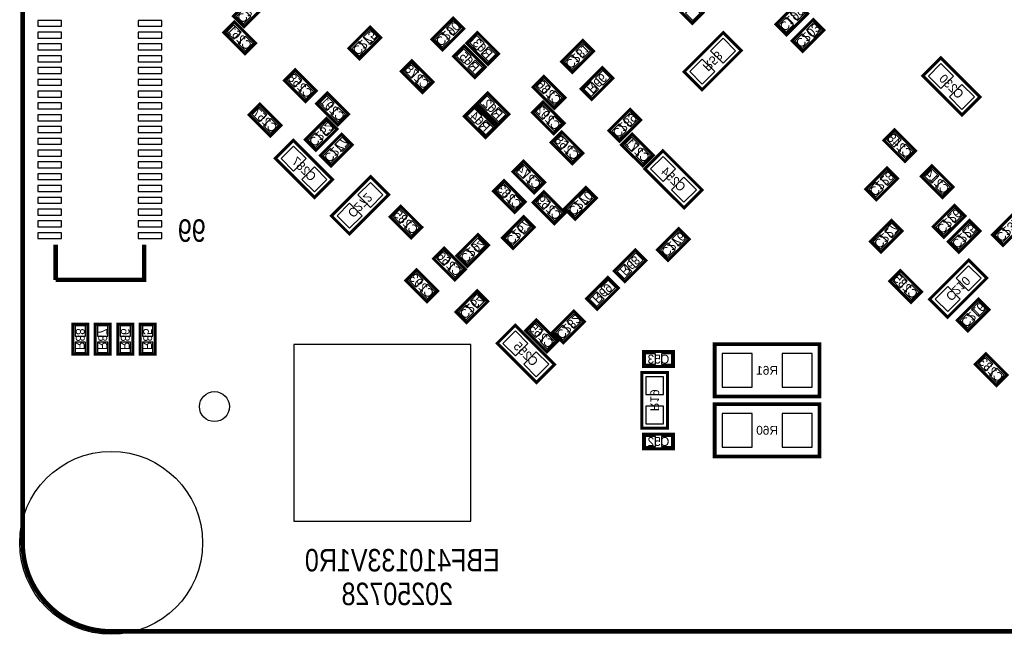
# Model space of a CAD drawing. Extents: x -0.1 to 52.1, y -0.1 to 72.1.
# Tile 1 of 6: x -0.1 to 33.3, y -0.1 to 20.7. Entities that reach past the tile are written whole.
import ezdxf
from ezdxf.enums import TextEntityAlignment as Align

# ---------------------------------------------------------------- set-up
doc = ezdxf.new("R2010")
doc.units = 0
for name, color, linetype in [('BG_OUTLINE', 12, 'CONTINUOUS'), ('BG_SILKSCREEN_BOTTOM', 150, 'CONTINUOUS'), ('PG_SILKSCREEN_BOTTOM', 150, 'CONTINUOUS'), ('PIN_BOTTOM', 202, 'CONTINUOUS'), ('RD_SILKSCREEN_BOTTOM', 1, 'CONTINUOUS')]:
    doc.layers.add(name, color=color, linetype=linetype)

msp = doc.modelspace()

# ---------------------------------------------------------------- linework, layer by layer
at = {"layer": 'BG_OUTLINE', "const_width": 0.1524}
for points in [[(0, 69.000116), (0, 2.999994)], [(2.999994, 0), (48.999902, 0)]]:
    msp.add_lwpolyline(points, dxfattribs=at)
msp.add_lwpolyline([(0, 2.999994, 0.414214), (2.999994, 0)], format="xyb", dxfattribs=at)
at = {"layer": 'BG_SILKSCREEN_BOTTOM'}
msp.add_lwpolyline([(9.192006, 9.730994), (9.192006, 3.731006), (15.191994, 3.731006), (15.191994, 9.730994)], close=True, dxfattribs=at)
at = {"layer": 'PG_SILKSCREEN_BOTTOM'}
for points, const_width in [([(22.344609, 21.696426), (23.063022, 20.978012), (22.703815, 20.618806), (21.985402, 21.337219), (22.344609, 21.696426)], 0.1016), ([(7.147738, 20.86295), (7.866151, 21.581364), (8.225358, 21.222157), (7.506945, 20.503744), (7.147738, 20.86295)], 0.1016), ([(26.614958, 20.942757), (25.896545, 20.224344), (25.537338, 20.58355), (26.255751, 21.301964), (26.614958, 20.942757)], 0.1016), ([(7.535951, 19.589344), (6.817538, 20.307757), (7.176745, 20.666964), (7.895158, 19.94855), (7.535951, 19.589344)], 0.1016), ([(13.878738, 20.07555), (14.597151, 20.793964), (14.956358, 20.434757), (14.237945, 19.716344), (13.878738, 20.07555)], 0.1016), ([(27.161058, 20.383957), (26.442645, 19.665544), (26.083438, 20.02475), (26.801851, 20.743164), (27.161058, 20.383957)], 0.1016), ([(12.136958, 20.129957), (11.418545, 19.411544), (11.059338, 19.77075), (11.777751, 20.489164), (12.136958, 20.129957)], 0.1016), ([(23.034193, 18.365546), (24.363274, 19.694627), (23.752607, 20.305293), (22.423526, 18.976213), (23.034193, 18.365546)], 0.1016), ([(15.417216, 20.302195), (16.135629, 19.583781), (15.776423, 19.224574), (15.058009, 19.942988), (15.417216, 20.302195)], 0.1016), ([(19.350558, 19.672757), (18.632145, 18.954344), (18.272938, 19.31355), (18.991351, 20.031964), (19.350558, 19.672757)], 0.1016), ([(14.968169, 19.853148), (15.686583, 19.134734), (15.327376, 18.775528), (14.608962, 19.493941), (14.968169, 19.853148)], 0.1016), ([(13.196545, 19.346164), (13.914958, 18.62775), (13.555751, 18.268544), (12.837338, 18.986957), (13.196545, 19.346164)], 0.1016), ([(32.456222, 18.117947), (31.127141, 19.447027), (30.516474, 18.836361), (31.845555, 17.50728), (32.456222, 18.117947)], 0.1016), ([(9.593351, 17.963744), (8.874938, 18.682157), (9.234145, 19.041364), (9.952558, 18.32295), (9.593351, 17.963744)], 0.1016), ([(20.011212, 18.755309), (19.292799, 18.036896), (18.933592, 18.396102), (19.652005, 19.114516), (20.011212, 18.755309)], 0.1016), ([(17.666945, 18.812764), (18.385358, 18.09435), (18.026151, 17.735144), (17.307738, 18.453557), (17.666945, 18.812764)], 0.1016), ([(10.326345, 18.253964), (11.044758, 17.53555), (10.685551, 17.176344), (9.967138, 17.894757), (10.326345, 18.253964)], 0.1016), ([(15.761945, 18.253964), (16.480358, 17.53555), (16.121151, 17.176344), (15.402738, 17.894757), (15.761945, 18.253964)], 0.1016), ([(8.040345, 17.872964), (8.758758, 17.15455), (8.399551, 16.795344), (7.681138, 17.513757), (8.040345, 17.872964)], 0.1016), ([(15.330145, 17.822164), (16.048558, 17.10375), (15.689351, 16.744544), (14.970938, 17.462957), (15.330145, 17.822164)], 0.1016), ([(18.000751, 16.871544), (17.282338, 17.589957), (17.641545, 17.949164), (18.359958, 17.23075), (18.000751, 16.871544)], 0.1016), ([(20.950758, 17.335957), (20.232345, 16.617544), (19.873138, 16.97675), (20.591551, 17.695164), (20.950758, 17.335957)], 0.1016), ([(9.58436, 16.672966), (10.302773, 17.39138), (10.66198, 17.032173), (9.943567, 16.31376), (9.58436, 16.672966)], 0.1016), ([(29.554145, 17.009364), (30.272558, 16.29095), (29.913351, 15.931744), (29.194938, 16.650157), (29.554145, 17.009364)], 0.1016), ([(8.567064, 16.038805), (9.896145, 14.709724), (10.506812, 15.320391), (9.177731, 16.649471), (8.567064, 16.038805)], 0.1016), ([(10.094138, 16.13855), (10.812551, 16.856964), (11.171758, 16.497757), (10.453345, 15.779344), (10.094138, 16.13855)], 0.1016), ([(18.276545, 16.933164), (18.994958, 16.21475), (18.635751, 15.855544), (17.917338, 16.573957), (18.276545, 16.933164)], 0.1016), ([(21.023351, 15.779344), (20.304938, 16.497757), (20.664145, 16.856964), (21.382558, 16.13855), (21.023351, 15.779344)], 0.1016), ([(21.093074, 15.686761), (22.422155, 14.35768), (23.032822, 14.968347), (21.703741, 16.297427), (21.093074, 15.686761)], 0.1016), ([(16.981145, 15.942564), (17.699558, 15.22415), (17.340351, 14.864944), (16.621938, 15.583357), (16.981145, 15.942564)], 0.1016), ([(29.662958, 15.354757), (28.944545, 14.636344), (28.585338, 14.99555), (29.303751, 15.713964), (29.662958, 15.354757)], 0.1016), ([(30.824145, 15.790164), (31.542558, 15.07175), (31.183351, 14.712544), (30.464938, 15.430957), (30.824145, 15.790164)], 0.1016), ([(11.798097, 15.415539), (10.469016, 14.086459), (11.079683, 13.475792), (12.408764, 14.804873), (11.798097, 15.415539)], 0.1016), ([(16.320745, 15.282164), (17.039158, 14.56375), (16.679951, 14.204544), (15.961538, 14.922957), (16.320745, 15.282164)], 0.1016), ([(18.374538, 14.33515), (19.092951, 15.053564), (19.452158, 14.694357), (18.733745, 13.975944), (18.374538, 14.33515)], 0.1016), ([(18.026151, 13.823544), (17.307738, 14.541957), (17.666945, 14.901164), (18.385358, 14.18275), (18.026151, 13.823544)], 0.1016), ([(13.174751, 13.340944), (12.456338, 14.059357), (12.815545, 14.418564), (13.533958, 13.70015), (13.174751, 13.340944)], 0.1016), ([(30.871338, 13.72555), (31.589751, 14.443964), (31.948958, 14.084757), (31.230545, 13.366344), (30.871338, 13.72555)], 0.1016), ([(17.343958, 13.703757), (16.625545, 12.985344), (16.266338, 13.34455), (16.984751, 14.062964), (17.343958, 13.703757)], 0.1016), ([(33.955558, 13.805357), (33.237145, 13.086944), (32.877938, 13.44615), (33.596351, 14.164564), (33.955558, 13.805357)], 0.1016), ([(21.524138, 12.93815), (22.242551, 13.656564), (22.601758, 13.297357), (21.883345, 12.578944), (21.524138, 12.93815)], 0.1016), ([(29.815358, 13.576757), (29.096945, 12.858344), (28.737738, 13.21755), (29.456151, 13.935964), (29.815358, 13.576757)], 0.1016), ([(31.379338, 13.21755), (32.097751, 13.935964), (32.456958, 13.576757), (31.738545, 12.858344), (31.379338, 13.21755)], 0.1016), ([(15.794558, 13.094157), (15.076145, 12.375744), (14.716938, 12.73495), (15.435351, 13.453364), (15.794558, 13.094157)], 0.1016), ([(1.118997, 11.916054), (1.118997, 13.116052)], 0.150012), ([(4.118991, 13.116052), (4.118991, 11.916054), (1.118997, 11.916054)], 0.150012), ([(14.288745, 12.996164), (15.007158, 12.27775), (14.647951, 11.918544), (13.929538, 12.636957), (14.288745, 12.996164)], 0.1016), ([(20.05551, 12.215978), (20.773923, 12.934391), (21.13313, 12.575184), (20.414717, 11.856771), (20.05551, 12.215978)], 0.1016), ([(32.074155, 12.589027), (30.745074, 11.259947), (31.355741, 10.64928), (32.684822, 11.978361), (32.074155, 12.589027)], 0.1016), ([(13.708151, 11.181944), (12.989738, 11.900357), (13.348945, 12.259564), (14.067358, 11.54115), (13.708151, 11.181944)], 0.1016), ([(20.198613, 11.640718), (19.4802, 10.922305), (19.120993, 11.281512), (19.839407, 11.999925), (20.198613, 11.640718)], 0.1016), ([(29.757345, 12.234164), (30.475758, 11.51575), (30.116551, 11.156544), (29.398138, 11.874957), (29.757345, 12.234164)], 0.1016), ([(14.691538, 10.82995), (15.409951, 11.548364), (15.769158, 11.189157), (15.050745, 10.470744), (14.691538, 10.82995)], 0.1016), ([(32.761758, 10.909757), (32.043345, 10.191344), (31.684138, 10.55055), (32.402551, 11.268964), (32.761758, 10.909757)], 0.1016), ([(19.045758, 10.503357), (18.327345, 9.784944), (17.968138, 10.14415), (18.686551, 10.862564), (19.045758, 10.503357)], 0.1016), ([(1.699031, 9.398), (1.699031, 10.414), (2.207031, 10.414), (2.207031, 9.398), (1.699031, 9.398)], 0.1016), ([(2.461031, 9.398), (2.461031, 10.414), (2.969031, 10.414), (2.969031, 9.398), (2.461031, 9.398)], 0.1016), ([(3.223031, 9.398), (3.223031, 10.414), (3.731031, 10.414), (3.731031, 9.398), (3.223031, 9.398)], 0.1016), ([(3.985031, 9.398), (3.985031, 10.414), (4.493031, 10.414), (4.493031, 9.398), (3.985031, 9.398)], 0.1016), ([(16.089274, 9.768561), (17.418355, 8.43948), (18.029022, 9.050147), (16.699941, 10.379227), (16.089274, 9.768561)], 0.1016), ([(17.412945, 10.557764), (18.131358, 9.83935), (17.772151, 9.480144), (17.053738, 10.198557), (17.412945, 10.557764)], 0.1016), ([(23.459948, 7.961554), (27.015948, 7.961554), (27.015948, 9.739554), (23.459948, 9.739554), (23.459948, 7.961554)], 0.127), ([(21.046948, 9.485554), (22.062948, 9.485554), (22.062948, 8.977554), (21.046948, 8.977554), (21.046948, 9.485554)], 0.1016), ([(32.652945, 9.414764), (33.371358, 8.69635), (33.012151, 8.337144), (32.293738, 9.055557), (32.652945, 9.414764)], 0.1016), ([(21.859748, 6.894754), (21.859748, 8.774354), (20.996148, 8.774354), (20.996148, 6.894754), (21.859748, 6.894754)], 0.1016), ([(27.015948, 7.707554), (23.459948, 7.707554), (23.459948, 5.929554), (27.015948, 5.929554), (27.015948, 7.707554)], 0.127), ([(21.046948, 6.691554), (22.062948, 6.691554), (22.062948, 6.183554), (21.046948, 6.183554), (21.046948, 6.691554)], 0.1016)]:
    msp.add_lwpolyline(points, dxfattribs=dict(at, const_width=const_width))
at = {"layer": 'PIN_BOTTOM'}
for points in [[(7.244539, 20.848041), (7.492035, 20.600545), (7.739531, 20.848041), (7.492035, 21.095536)], [(22.718725, 21.210598), (22.471229, 20.963103), (22.718725, 20.715607), (22.966221, 20.963103)], [(26.518157, 20.957667), (26.270661, 21.205163), (26.023165, 20.957667), (26.270661, 20.710171)], [(1.318997, 20.716062), (0.518998, 20.716062), (0.518998, 20.516063), (1.318997, 20.516063)], [(4.71899, 20.716062), (3.918991, 20.716062), (3.918991, 20.516063), (4.71899, 20.516063)], [(14.364565, 20.449667), (14.612061, 20.202171), (14.859557, 20.449667), (14.612061, 20.697163)], [(26.129131, 20.568641), (25.881635, 20.816136), (25.634139, 20.568641), (25.881635, 20.321145)], [(7.161835, 20.075171), (7.409331, 20.322667), (7.161835, 20.570163), (6.914339, 20.322667)], [(12.040157, 20.144867), (11.792661, 20.392363), (11.545165, 20.144867), (11.792661, 19.897371)], [(27.064257, 20.398867), (26.816761, 20.646363), (26.569265, 20.398867), (26.816761, 20.151371)], [(1.318997, 20.316063), (0.518998, 20.316063), (0.518998, 20.116063), (1.318997, 20.116063)], [(4.71899, 20.316063), (3.918991, 20.316063), (3.918991, 20.116063), (4.71899, 20.116063)], [(7.550861, 19.686145), (7.798357, 19.933641), (7.550861, 20.181136), (7.303365, 19.933641)], [(13.975539, 20.060641), (14.223035, 19.813145), (14.470531, 20.060641), (14.223035, 20.308136)], [(15.402306, 20.205393), (15.15481, 19.957898), (15.402306, 19.710402), (15.649802, 19.957898)], [(23.323034, 19.688886), (23.746866, 19.265054), (24.170699, 19.688886), (23.746866, 20.112718)], [(26.675231, 20.009841), (26.427735, 20.257336), (26.180239, 20.009841), (26.427735, 19.762345)], [(1.318997, 19.916064), (0.518998, 19.916064), (0.518998, 19.716064), (1.318997, 19.716064)], [(4.71899, 19.916064), (3.918991, 19.916064), (3.918991, 19.716064), (4.71899, 19.716064)], [(11.651131, 19.755841), (11.403635, 20.003336), (11.156139, 19.755841), (11.403635, 19.508345)], [(14.953259, 19.756347), (14.705764, 19.508851), (14.953259, 19.261355), (15.200755, 19.508851)], [(15.791332, 19.816367), (15.543837, 19.568871), (15.791332, 19.321375), (16.038828, 19.568871)], [(19.253757, 19.687667), (19.006261, 19.935163), (18.758765, 19.687667), (19.006261, 19.440171)], [(1.318997, 19.516065), (0.518998, 19.516065), (0.518998, 19.316065), (1.318997, 19.316065)], [(4.71899, 19.516065), (3.918991, 19.516065), (3.918991, 19.316065), (4.71899, 19.316065)], [(15.342286, 19.36732), (15.09479, 19.119825), (15.342286, 18.872329), (15.589782, 19.119825)], [(18.864731, 19.298641), (18.617235, 19.546136), (18.369739, 19.298641), (18.617235, 19.051145)], [(22.616101, 18.981953), (23.039934, 18.558121), (23.463766, 18.981953), (23.039934, 19.405786)], [(1.318997, 19.116065), (0.518998, 19.116065), (0.518998, 18.916066), (1.318997, 18.916066)], [(4.71899, 19.116065), (3.918991, 19.116065), (3.918991, 18.916066), (4.71899, 18.916066)], [(13.181635, 19.249363), (12.934139, 19.001867), (13.181635, 18.754371), (13.429131, 19.001867)], [(31.132882, 18.406788), (31.556714, 18.83062), (31.132882, 19.254452), (30.709049, 18.83062)], [(1.318997, 18.716066), (0.518998, 18.716066), (0.518998, 18.516067), (1.318997, 18.516067)], [(4.71899, 18.716066), (3.918991, 18.716066), (3.918991, 18.516067), (4.71899, 18.516067)], [(9.219235, 18.449571), (9.466731, 18.697067), (9.219235, 18.944563), (8.971739, 18.697067)], [(13.570661, 18.860336), (13.323165, 18.612841), (13.570661, 18.365345), (13.818157, 18.612841)], [(17.652035, 18.715963), (17.404539, 18.468467), (17.652035, 18.220971), (17.899531, 18.468467)], [(19.914411, 18.770219), (19.666915, 19.017715), (19.419419, 18.770219), (19.666915, 18.522723)], [(9.608261, 18.060545), (9.855757, 18.308041), (9.608261, 18.555536), (9.360765, 18.308041)], [(19.525385, 18.381193), (19.277889, 18.628688), (19.030393, 18.381193), (19.277889, 18.133697)], [(31.839814, 17.699855), (32.263647, 18.123687), (31.839814, 18.54752), (31.415982, 18.123687)], [(1.318997, 18.316067), (0.518998, 18.316067), (0.518998, 18.116067), (1.318997, 18.116067)], [(4.71899, 18.316067), (3.918991, 18.316067), (3.918991, 18.116067), (4.71899, 18.116067)], [(10.311435, 18.157163), (10.063939, 17.909667), (10.311435, 17.662171), (10.558931, 17.909667)], [(15.747035, 18.157163), (15.499539, 17.909667), (15.747035, 17.662171), (15.994531, 17.909667)], [(18.041061, 18.326936), (17.793565, 18.079441), (18.041061, 17.831945), (18.288557, 18.079441)], [(1.318997, 17.916068), (0.518998, 17.916068), (0.518998, 17.716068), (1.318997, 17.716068)], [(4.71899, 17.916068), (3.918991, 17.916068), (3.918991, 17.716068), (4.71899, 17.716068)], [(8.025435, 17.776163), (7.777939, 17.528667), (8.025435, 17.281171), (8.272931, 17.528667)], [(10.700461, 17.768136), (10.452965, 17.520641), (10.700461, 17.273145), (10.947957, 17.520641)], [(15.315235, 17.725363), (15.067739, 17.477867), (15.315235, 17.230371), (15.562731, 17.477867)], [(16.136061, 17.768136), (15.888565, 17.520641), (16.136061, 17.273145), (16.383557, 17.520641)], [(17.626635, 17.357371), (17.874131, 17.604867), (17.626635, 17.852363), (17.379139, 17.604867)], [(1.318997, 17.516069), (0.518998, 17.516069), (0.518998, 17.316069), (1.318997, 17.316069)], [(4.71899, 17.516069), (3.918991, 17.516069), (3.918991, 17.316069), (4.71899, 17.316069)], [(8.414461, 17.387136), (8.166965, 17.139641), (8.414461, 16.892145), (8.661957, 17.139641)], [(18.015661, 16.968345), (18.263157, 17.215841), (18.015661, 17.463336), (17.768165, 17.215841)], [(20.853957, 17.350867), (20.606461, 17.598363), (20.358965, 17.350867), (20.606461, 17.103371)], [(1.318997, 17.116069), (0.518998, 17.116069), (0.518998, 16.91607), (1.318997, 16.91607)], [(4.71899, 17.116069), (3.918991, 17.116069), (3.918991, 16.91607), (4.71899, 16.91607)], [(10.070187, 17.047083), (10.317683, 16.799587), (10.565179, 17.047083), (10.317683, 17.294579)], [(15.704261, 17.336336), (15.456765, 17.088841), (15.704261, 16.841345), (15.951757, 17.088841)], [(20.464931, 16.961841), (20.217435, 17.209336), (19.969939, 16.961841), (20.217435, 16.714345)], [(1.318997, 16.716045), (0.518998, 16.716045), (0.518998, 16.516045), (1.318997, 16.516045)], [(4.71899, 16.716045), (3.918991, 16.716045), (3.918991, 16.516045), (4.71899, 16.516045)], [(9.681161, 16.658057), (9.928657, 16.410561), (10.176153, 16.658057), (9.928657, 16.905552)], [(10.579965, 16.512667), (10.827461, 16.265171), (11.074957, 16.512667), (10.827461, 16.760163)], [(18.261635, 16.836363), (18.014139, 16.588867), (18.261635, 16.341371), (18.509131, 16.588867)], [(20.649235, 16.265171), (20.896731, 16.512667), (20.649235, 16.760163), (20.401739, 16.512667)], [(29.539235, 16.912563), (29.291739, 16.665067), (29.539235, 16.417571), (29.786731, 16.665067)], [(9.183472, 16.456896), (8.759639, 16.033064), (9.183472, 15.609232), (9.607304, 16.033064)], [(10.190939, 16.123641), (10.438435, 15.876145), (10.685931, 16.123641), (10.438435, 16.371136)], [(18.650661, 16.447336), (18.403165, 16.199841), (18.650661, 15.952345), (18.898157, 16.199841)], [(21.038261, 15.876145), (21.285757, 16.123641), (21.038261, 16.371136), (20.790765, 16.123641)], [(29.928261, 16.523536), (29.680765, 16.276041), (29.928261, 16.028545), (30.175757, 16.276041)], [(1.318997, 16.316046), (0.518998, 16.316046), (0.518998, 16.116046), (1.318997, 16.116046)], [(4.71899, 16.316046), (3.918991, 16.316046), (3.918991, 16.116046), (4.71899, 16.116046)], [(21.709482, 16.104852), (21.285649, 15.68102), (21.709482, 15.257188), (22.133314, 15.68102)], [(1.318997, 15.916046), (0.518998, 15.916046), (0.518998, 15.716047), (1.318997, 15.716047)], [(4.71899, 15.916046), (3.918991, 15.916046), (3.918991, 15.716047), (4.71899, 15.716047)], [(9.890404, 15.749964), (9.466572, 15.326131), (9.890404, 14.902299), (10.314237, 15.326131)], [(16.966235, 15.845763), (16.718739, 15.598267), (16.966235, 15.350771), (17.213731, 15.598267)], [(30.809235, 15.693363), (30.561739, 15.445867), (30.809235, 15.198371), (31.056731, 15.445867)], [(1.318997, 15.516047), (0.518998, 15.516047), (0.518998, 15.316048), (1.318997, 15.316048)], [(4.71899, 15.516047), (3.918991, 15.516047), (3.918991, 15.316048), (4.71899, 15.316048)], [(17.355261, 15.456736), (17.107765, 15.209241), (17.355261, 14.961745), (17.602757, 15.209241)], [(22.416414, 15.39792), (21.992582, 14.974087), (22.416414, 14.550255), (22.840247, 14.974087)], [(29.566157, 15.369667), (29.318661, 15.617163), (29.071165, 15.369667), (29.318661, 15.122171)], [(1.318997, 15.116048), (0.518998, 15.116048), (0.518998, 14.916048), (1.318997, 14.916048)], [(4.71899, 15.116048), (3.918991, 15.116048), (3.918991, 14.916048), (4.71899, 14.916048)], [(12.216189, 14.799132), (11.792356, 15.222964), (11.368524, 14.799132), (11.792356, 14.3753)], [(16.305835, 15.185363), (16.058339, 14.937867), (16.305835, 14.690371), (16.553331, 14.937867)], [(29.177131, 14.980641), (28.929635, 15.228136), (28.682139, 14.980641), (28.929635, 14.733145)], [(31.198261, 15.304336), (30.950765, 15.056841), (31.198261, 14.809345), (31.445757, 15.056841)], [(1.318997, 14.716049), (0.518998, 14.716049), (0.518998, 14.516049), (1.318997, 14.516049)], [(4.71899, 14.716049), (3.918991, 14.716049), (3.918991, 14.516049), (4.71899, 14.516049)], [(16.694861, 14.796336), (16.447365, 14.548841), (16.694861, 14.301345), (16.942357, 14.548841)], [(17.652035, 14.309371), (17.899531, 14.556867), (17.652035, 14.804363), (17.404539, 14.556867)], [(18.860365, 14.709267), (19.107861, 14.461771), (19.355357, 14.709267), (19.107861, 14.956763)], [(11.509256, 14.092199), (11.085424, 14.516032), (10.661591, 14.092199), (11.085424, 13.668367)], [(18.041061, 13.920345), (18.288557, 14.167841), (18.041061, 14.415336), (17.793565, 14.167841)], [(18.471339, 14.320241), (18.718835, 14.072745), (18.966331, 14.320241), (18.718835, 14.567736)], [(1.318997, 14.31605), (0.518998, 14.31605), (0.518998, 14.11605), (1.318997, 14.11605)], [(4.71899, 14.31605), (3.918991, 14.31605), (3.918991, 14.11605), (4.71899, 14.11605)], [(12.800635, 13.826771), (13.048131, 14.074267), (12.800635, 14.321763), (12.553139, 14.074267)], [(31.357165, 14.099667), (31.604661, 13.852171), (31.852157, 14.099667), (31.604661, 14.347163)], [(1.318997, 13.91605), (0.518998, 13.91605), (0.518998, 13.716051), (1.318997, 13.716051)], [(4.71899, 13.91605), (3.918991, 13.91605), (3.918991, 13.716051), (4.71899, 13.716051)], [(13.189661, 13.437745), (13.437157, 13.685241), (13.189661, 13.932736), (12.942165, 13.685241)], [(17.247157, 13.718667), (16.999661, 13.966163), (16.752165, 13.718667), (16.999661, 13.471171)], [(29.718557, 13.591667), (29.471061, 13.839163), (29.223565, 13.591667), (29.471061, 13.344171)], [(30.968139, 13.710641), (31.215635, 13.463145), (31.463131, 13.710641), (31.215635, 13.958136)], [(31.865165, 13.591667), (32.112661, 13.344171), (32.360157, 13.591667), (32.112661, 13.839163)], [(1.318997, 13.516051), (0.518998, 13.516051), (0.518998, 13.316052), (1.318997, 13.316052)], [(4.71899, 13.516051), (3.918991, 13.516051), (3.918991, 13.316052), (4.71899, 13.316052)], [(15.697757, 13.109067), (15.450261, 13.356563), (15.202765, 13.109067), (15.450261, 12.861571)], [(16.858131, 13.329641), (16.610635, 13.577136), (16.363139, 13.329641), (16.610635, 13.082145)], [(22.009965, 13.312267), (22.257461, 13.064771), (22.504957, 13.312267), (22.257461, 13.559763)], [(29.329531, 13.202641), (29.082035, 13.450136), (28.834539, 13.202641), (29.082035, 12.955145)], [(31.476139, 13.202641), (31.723635, 12.955145), (31.971131, 13.202641), (31.723635, 13.450136)], [(33.469731, 13.431241), (33.222235, 13.678736), (32.974739, 13.431241), (33.222235, 13.183745)], [(21.620939, 12.923241), (21.868435, 12.675745), (22.115931, 12.923241), (21.868435, 13.170736)], [(14.273835, 12.899363), (14.026339, 12.651867), (14.273835, 12.404371), (14.521331, 12.651867)], [(15.308731, 12.720041), (15.061235, 12.967536), (14.813739, 12.720041), (15.061235, 12.472545)], [(20.541337, 12.590094), (20.788833, 12.342598), (21.036329, 12.590094), (20.788833, 12.83759)], [(14.662861, 12.510336), (14.415365, 12.262841), (14.662861, 12.015345), (14.910357, 12.262841)], [(20.152311, 12.201068), (20.399807, 11.953572), (20.647303, 12.201068), (20.399807, 12.448564)], [(32.492247, 11.97262), (32.068414, 12.396452), (31.644582, 11.97262), (32.068414, 11.548788)], [(13.334035, 11.667771), (13.581531, 11.915267), (13.334035, 12.162763), (13.086539, 11.915267)], [(29.742435, 12.137363), (29.494939, 11.889867), (29.742435, 11.642371), (29.989931, 11.889867)], [(13.723061, 11.278745), (13.970557, 11.526241), (13.723061, 11.773736), (13.475565, 11.526241)], [(20.101812, 11.655628), (19.854316, 11.903124), (19.606821, 11.655628), (19.854316, 11.408132)], [(30.131461, 11.748336), (29.883965, 11.500841), (30.131461, 11.253345), (30.378957, 11.500841)], [(31.785314, 11.265687), (31.361482, 11.68952), (30.937649, 11.265687), (31.361482, 10.841855)], [(15.177365, 11.204067), (15.424861, 10.956571), (15.672357, 11.204067), (15.424861, 11.451563)], [(19.712786, 11.266602), (19.46529, 11.514098), (19.217794, 11.266602), (19.46529, 11.019106)], [(14.788339, 10.815041), (15.035835, 10.567545), (15.283331, 10.815041), (15.035835, 11.062536)], [(32.664957, 10.924667), (32.417461, 11.172163), (32.169965, 10.924667), (32.417461, 10.677171)], [(18.948957, 10.518267), (18.701461, 10.765763), (18.453965, 10.518267), (18.701461, 10.270771)], [(32.275931, 10.535641), (32.028435, 10.783136), (31.780939, 10.535641), (32.028435, 10.288145)], [(1.778025, 10.006076), (2.128037, 10.006076), (2.128037, 10.356088), (1.778025, 10.356088)], [(2.540025, 10.006076), (2.890037, 10.006076), (2.890037, 10.356088), (2.540025, 10.356088)], [(3.302025, 10.006076), (3.652037, 10.006076), (3.652037, 10.356088), (3.302025, 10.356088)], [(4.064025, 10.006076), (4.414037, 10.006076), (4.414037, 10.356088), (4.064025, 10.356088)], [(17.398035, 10.460963), (17.150539, 10.213467), (17.398035, 9.965971), (17.645531, 10.213467)], [(18.559931, 10.129241), (18.312435, 10.376736), (18.064939, 10.129241), (18.312435, 9.881745)], [(16.705682, 10.186652), (16.281849, 9.76282), (16.705682, 9.338988), (17.129514, 9.76282)], [(17.787061, 10.071936), (17.539565, 9.824441), (17.787061, 9.576945), (18.034557, 9.824441)], [(1.778025, 9.455912), (2.128037, 9.455912), (2.128037, 9.805924), (1.778025, 9.805924)], [(2.540025, 9.455912), (2.890037, 9.455912), (2.890037, 9.805924), (2.540025, 9.805924)], [(3.302025, 9.455912), (3.652037, 9.455912), (3.652037, 9.805924), (3.302025, 9.805924)], [(4.064025, 9.455912), (4.414037, 9.455912), (4.414037, 9.805924), (4.064025, 9.805924)], [(17.412614, 9.47972), (16.988782, 9.055887), (17.412614, 8.632055), (17.836447, 9.055887)], [(21.10486, 9.40656), (21.10486, 9.056548), (21.454872, 9.056548), (21.454872, 9.40656)], [(21.655024, 9.40656), (21.655024, 9.056548), (22.005036, 9.056548), (22.005036, 9.40656)], [(23.713948, 9.422054), (23.713948, 8.279054), (24.729948, 8.279054), (24.729948, 9.422054)], [(25.745948, 9.422054), (25.745948, 8.279054), (26.761948, 8.279054), (26.761948, 9.422054)], [(32.638035, 9.317963), (32.390539, 9.070467), (32.638035, 8.822971), (32.885531, 9.070467)], [(33.027061, 8.928936), (32.779565, 8.681441), (33.027061, 8.433945), (33.274557, 8.681441)], [(21.128253, 8.034731), (21.727643, 8.034731), (21.727643, 8.63412), (21.128253, 8.63412)], [(21.128253, 7.034987), (21.727643, 7.034987), (21.727643, 7.634376), (21.128253, 7.634376)], [(24.729948, 6.247054), (24.729948, 7.390054), (23.713948, 7.390054), (23.713948, 6.247054)], [(26.761948, 6.247054), (26.761948, 7.390054), (25.745948, 7.390054), (25.745948, 6.247054)], [(21.10486, 6.61256), (21.10486, 6.262548), (21.454872, 6.262548), (21.454872, 6.61256)], [(21.655024, 6.61256), (21.655024, 6.262548), (22.005036, 6.262548), (22.005036, 6.61256)]]:
    msp.add_lwpolyline(points, close=True, dxfattribs=at)
for centre, radius in [((6.5024, 7.62), 0.508), ((2.999994, 2.999994), 3.099994)]:
    msp.add_circle(centre, radius, dxfattribs=at)

# ---------------------------------------------------------------- texts
at = {"layer": 'BG_SILKSCREEN_BOTTOM', "text_generation_flag": 2, "width": 0.833333}
for s, p in [('EBF410133V1R0', (16.177031, 2.032)), ('20250728', (14.589531, 0.889))]:
    msp.add_text(s, height=0.762, dxfattribs=at).set_placement(p)
at = {"layer": 'PG_SILKSCREEN_BOTTOM', "text_generation_flag": 2, "width": 0.833333}
msp.add_text('99', height=0.762, dxfattribs=at).set_placement((6.207531, 13.208))
at = {"layer": 'RD_SILKSCREEN_BOTTOM', "text_generation_flag": 2}
for s, rotation, p in [('C280', 225, (7.580706, 21.148827)), ('C199', 225, (25.970306, 20.869427)), ('C261', 315, (7.249998, 20.022388)), ('C290', 225, (14.311706, 20.361427)), ('C203', 225, (26.516406, 20.310627)), ('C275', 225, (11.492306, 20.056627)), ('R63', 315, (15.490469, 19.657619)), ('C281', 225, (18.705906, 19.599427)), ('R65', 315, (15.041423, 19.208572)), ('R58', 225, (23.287558, 19.441693)), ('C278', 315, (13.269798, 18.701588)), ('C258', 315, (9.307398, 18.396788)), ('R66', 225, (19.36656, 18.681979)), ('C230', 315, (31.379998, 18.371388)), ('C286', 315, (17.740198, 18.168188)), ('C291', 315, (10.399598, 17.609388)), ('R62', 315, (15.835198, 17.609388)), ('C257', 315, (8.113598, 17.228388)), ('C292', 315, (17.714798, 17.304588)), ('R64', 315, (15.403398, 17.177588)), ('C289', 225, (20.306106, 17.262627)), ('C252', 225, (10.017328, 16.958843)), ('C268', 315, (18.349798, 16.288588)), ('C271', 315, (20.737398, 16.212388)), ('C248', 315, (29.627398, 16.364788)), ('C277', 225, (10.527106, 16.424427)), ('C287', 315, (9.430588, 15.573832)), ('C274', 315, (17.054398, 15.297988)), ('C254', 315, (21.956598, 15.221788)), ('C228', 225, (29.018306, 15.281427)), ('C214', 315, (30.897398, 15.145588)), ('C283', 315, (16.393998, 14.637588)), ('C272', 225, (11.333048, 14.551939)), ('C269', 315, (17.740198, 14.256588)), ('C270', 225, (18.807506, 14.621027)), ('C285', 315, (12.888798, 13.773988)), ('C226', 225, (31.304306, 14.011427)), ('C232', 225, (33.310906, 13.732027)), ('C267', 225, (16.699306, 13.630427)), ('C227', 225, (29.170706, 13.503427)), ('C225', 225, (31.812306, 13.503427)), ('C276', 225, (21.957106, 13.224027)), ('C294', 225, (15.149906, 13.020827)), ('C266', 315, (14.361998, 12.351588)), ('R68', 225, (20.488478, 12.501855)), ('C293', 315, (13.422198, 11.614988)), ('C235', 315, (29.830598, 11.589588)), ('C210', 225, (31.609106, 11.725427)), ('R69', 225, (19.553961, 11.567389)), ('C264', 225, (15.124506, 11.115827)), ('C216', 225, (32.117106, 10.836427)), ('C282', 225, (18.401106, 10.430027)), ('C265', 315, (17.486198, 9.913188)), ('R88', 270, (1.803044, 9.906356)), ('R87', 270, (2.565044, 9.906356)), ('R86', 270, (3.327044, 9.906356)), ('R85', 270, (4.089044, 9.906356)), ('C255', 315, (16.952798, 9.303588)), ('C233', 315, (32.726198, 8.770188)), ('R19', 270, (21.277961, 7.834909))]:
    msp.add_text(s, height=0.299999, rotation=rotation, dxfattribs=at).set_placement(p, align=Align.CENTER)
for s, p in [('C53', (21.554948, 9.081541)), ('R61', (25.237948, 8.700541)), ('R60', (25.237948, 6.668541)), ('C52', (21.554948, 6.287567))]:
    msp.add_text(s, height=0.299999, dxfattribs=at).set_placement(p, align=Align.CENTER)

doc.saveas('drawing.dxf')
